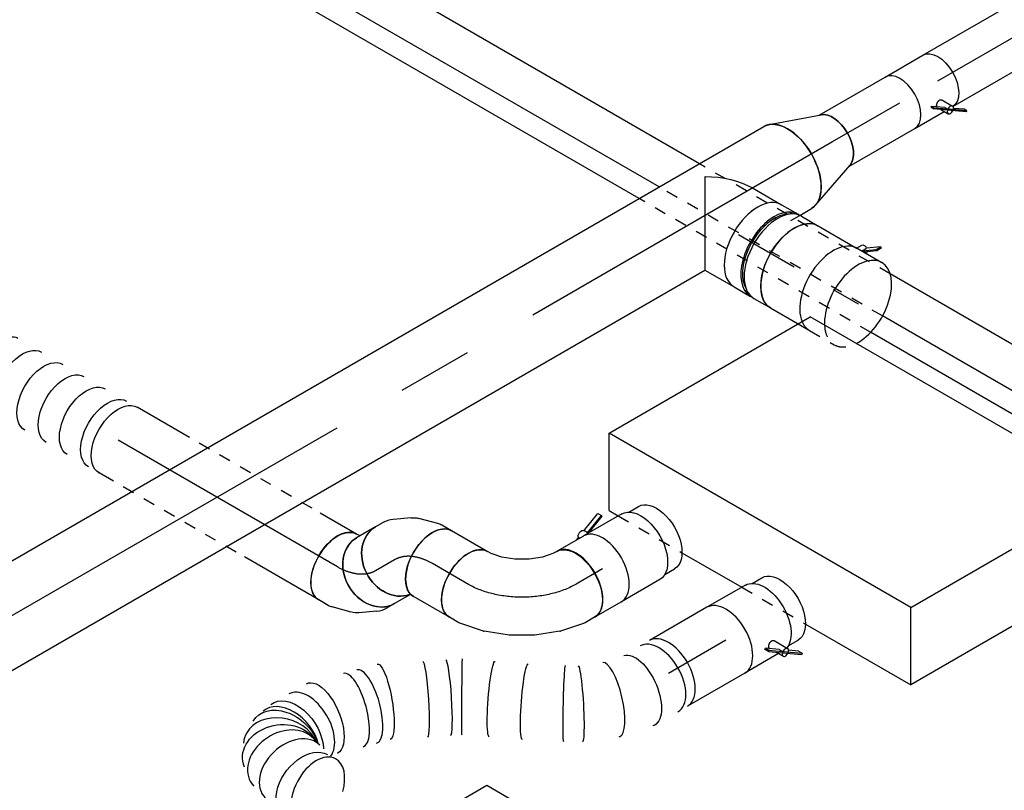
# Model space of a CAD drawing. Extents: x -238422 to 258194, y -34825 to 126331.
# Tile 103 of 239: x -17898 to -15822, y -21745 to -20121. Entities that reach past the tile are written whole.
import ezdxf
from ezdxf.enums import TextEntityAlignment as Align

# ---------------------------------------------------------------- set-up
doc = ezdxf.new("R2010")
doc.units = 0
doc.header["$LTSCALE"] = 50
doc.linetypes.add('CENTER2', pattern=[28.575, 19.05, -3.175, 3.175, -3.175])
doc.linetypes.add('STREEPJES', pattern=[0.1, 0.05, -0.05])
doc.layers.get('0').update_dxf_attribs({"linetype": 'CONTINUOUS'})
for name, color, linetype in [('EL6131--', 2, 'CONTINUOUS'), ('EM6131--', 1, 'CONTINUOUS'), ('WL570---_TOEVOER', 3, 'CONTINUOUS'), ('WL570---_TOEVOER_HL', 8, 'CONTINUOUS'), ('WL570---_TOEVOER_RST', 2, 'CONTINUOUS'), ('WL570---_TOEVOER_RST_HL', 1, 'CONTINUOUS'), ('WL5911--_D', 2, 'CONTINUOUS'), ('WM570---_TOEVOER_PR', 1, 'CONTINUOUS'), ('WM570---_TOEVOER_RST_PR', 1, 'CONTINUOUS')]:
    doc.layers.add(name, color=color, linetype=linetype)
doc.styles.add('BURO-018', font='ARIAL.TTF', dxfattribs={"height": 90})
doc.styles.add('BURO-025', font='ARIAL.TTF', dxfattribs={"height": 125})

# ---------------------------------------------------------------- blocks, each defined once
blk = doc.blocks.new('*U1407')
at = {"color": 0, "ltscale": 10}
for p, q in [((0, 62.5, 5946.5), (1401.4, 62.5, 5946.5)), ((0.7, -62.5, 5946.5), (1401.4, -62.5, 5946.5))]:
    blk.add_line(p, q, dxfattribs=at)
at = {"color": 0, "ltscale": 10, "extrusion": (-1.04582e-16, -3.71854e-18, -1)}
blk.add_ellipse((1401.4, 0, 5946.5), major_axis=(0, 62.5), ratio=0.57735, start_param=0, end_param=3.141593, dxfattribs=at)
at = {"layer": 'WL570---_TOEVOER_HL', "linetype": 'CENTER2'}
blk.add_line((0, 0, 5946.5), (1401.4, 0, 5946.5), dxfattribs=at)
at = {"layer": 'WM570---_TOEVOER_PR', "color": 1, "style": 'BURO-018'}
blk.add_attdef('POSNR', text='', height=90, dxfattribs=at).set_placement((0, 0), align=Align.MIDDLE)
blk = doc.blocks.new('*U1408')
at = {"color": 2, "ltscale": 10}
for p, q in [((-46.1, 62.5, 5913.9), (46.1, 62.5, 5913.9)), ((7.3, -39.8, 5913.9), (5.7, -41.1, 5913.9)), ((5.7, -41.1, 5913.9), (9.1, -47, 5913.9)), ((31, -56.5, 5913.9), (7.3, -39.8, 5913.9)), ((10.7, -45.7, 5913.9), (7.3, -39.8, 5913.9)), ((33.5, -39.2, 5913.9), (46.4, -61.6, 5913.9)), ((9.1, -47, 5913.9), (10.7, -45.7, 5913.9)), ((32.8, -63.6, 5913.9), (9.1, -47, 5913.9)), ((33.9, -62, 5913.9), (10.7, -45.7, 5913.9)), ((21.2, -55.5, 5913.9), (25.2, -62.5, 5913.9)), ((31, -56.5, 5913.9), (34.4, -62.3, 5913.9)), ((34.4, -62.3, 5913.9), (33.9, -62, 5913.9)), ((-46.1, -62.5, 5913.9), (25.2, -62.5, 5913.9)), ((25.2, -62.5, 5913.9), (30.1, -71, 5913.9)), ((32.8, -63.6, 5913.9), (34.4, -62.3, 5913.9)), ((65.9, -86.9, 5913.9), (32.8, -63.6, 5913.9)), ((67.5, -85.6, 5913.9), (34.4, -62.3, 5913.9)), ((64.1, -79.7, 5913.9), (45.7, -66.8, 5913.9)), ((67.5, -85.6, 5913.9), (64.1, -79.7, 5913.9)), ((65.9, -86.9, 5913.9), (67.5, -85.6, 5913.9))]:
    blk.add_line(p, q, dxfattribs=at)
for centre, major_axis, start_param, end_param in [((-46.1, 0, 5913.9), (0, 62.5), 3.141593, 6.283185), ((38.3, -66.3, 5913.9), (-8.15, -4.7), 3.141593, 6.283185), ((38.3, -66.3, 5913.9), (-8.15, -4.7), 0, 3.141593)]:
    blk.add_ellipse(centre, major_axis=major_axis, ratio=0.57735, start_param=start_param, end_param=end_param, dxfattribs=at)
at = {"color": 2, "ltscale": 10, "extrusion": (-6.4407e-18, 9.98667e-17, -1)}
blk.add_ellipse((46.1, 0, 5913.9), major_axis=(0, 62.5), ratio=0.57735, start_param=0, end_param=3.122724, dxfattribs=at)
at = {"color": 2, "ltscale": 10}
blk.add_spline([(16.9, -46.6, 5913.9), (17.1, -46, 5913.9), (17.3, -45.4, 5913.9), (17.6, -44.7, 5913.9), (17.9, -44, 5913.9), (18.4, -43.3, 5913.9), (18.9, -42.7, 5913.9), (19.5, -42, 5913.9), (20.1, -41.3, 5913.9), (20.8, -40.7, 5913.9), (21.5, -40.1, 5913.9), (22.3, -39.5, 5913.9), (23.1, -39, 5913.9), (23.9, -38.5, 5913.9), (24.7, -38.1, 5913.9), (25.6, -37.7, 5913.9), (26.4, -37.4, 5913.9), (27.2, -37.2, 5913.9), (28.1, -37.1, 5913.9), (28.9, -37, 5913.9), (29.6, -37.1, 5913.9), (30.4, -37.2, 5913.9), (31.1, -37.3, 5913.9), (31.7, -37.6, 5913.9), (32.2, -37.9, 5913.9), (32.7, -38.3, 5913.9), (33.2, -38.7, 5913.9), (33.5, -39.2, 5913.9)], degree=3, dxfattribs=at)
at = {"layer": 'WL570---_TOEVOER', "color": 1, "style": 'BURO-018'}
blk.add_attdef('I', text='', height=90, dxfattribs=at).set_placement((0, 0), align=Align.MIDDLE)
at = {"layer": 'WM570---_TOEVOER_PR', "color": 1, "style": 'BURO-018'}
blk.add_attdef('POSNR', text='', height=90, dxfattribs=at).set_placement((0, 0), align=Align.MIDDLE)
blk = doc.blocks.new('*U1409')
at = {"color": 0, "ltscale": 10}
for p, q in [((3.6, 62.5, 5765.4), (163.9, 62.5, 5765.4)), ((3.6, -62.5, 5765.4), (163.9, -62.5, 5765.4))]:
    blk.add_line(p, q, dxfattribs=at)
blk.add_ellipse((0, 0, 5765.4), major_axis=(0, 62.5), ratio=0.57735, start_param=3.340641, end_param=6.084137, dxfattribs=at)
at = {"layer": 'WL570---_TOEVOER_HL', "linetype": 'CENTER2'}
blk.add_line((0, 0, 5765.4), (163.9, 0, 5765.4), dxfattribs=at)
at = {"layer": 'WM570---_TOEVOER_PR', "color": 1, "style": 'BURO-018'}
blk.add_attdef('POSNR', text='', height=90, dxfattribs=at).set_placement((0, 0), align=Align.MIDDLE)
blk = doc.blocks.new('*U1410')
at = {"color": 0, "ltscale": 10}
for p, q in [((11.4, 98, 5688), (116.6, 61.3, 5688)), ((11.4, -98, 5688), (116.6, -61.3, 5688))]:
    blk.add_line(p, q, dxfattribs=at)
blk.add_ellipse((0, 0, 5688), major_axis=(0, 100), ratio=0.57735, start_param=3.141593, end_param=6.283185, dxfattribs=at)
at = {"color": 0, "ltscale": 10, "extrusion": (-1.04582e-16, -3.71854e-18, -1)}
blk.add_ellipse((109.5, 0, 5688), major_axis=(0, 62.5), ratio=0.57735, start_param=0.199049, end_param=2.942544, dxfattribs=at)
at = {"layer": 'WL570---_TOEVOER_HL', "linetype": 'CENTER2'}
blk.add_line((0, 0, 5688), (109.5, 0, 5688), dxfattribs=at)
for centre in [(0, 0, 5688), (109.5, 0, 5688)]:
    blk.add_circle(centre, 0.075, dxfattribs=at)
at = {"layer": 'WM570---_TOEVOER_PR', "color": 1, "style": 'BURO-018'}
blk.add_attdef('POSNR', text='', height=90, dxfattribs=at).set_placement((0, 0), align=Align.MIDDLE)
blk = doc.blocks.new('*U1411')
at = {"color": 0, "ltscale": 10}
for p, q in [((0, 100, 3228.4), (3478.3, 100, 3228.4)), ((0, -100, 3228.4), (3219.3, -100, 3228.4)), ((3450, -100, 3228.4), (3478.3, -100, 3228.4))]:
    blk.add_line(p, q, dxfattribs=at)
at = {"color": 8, "linetype": 'STREEPJES', "ltscale": 10}
blk.add_line((3428.4, -100, 3228.4), (3450, -100, 3228.4), dxfattribs=at)
at = {"color": 0, "ltscale": 10, "extrusion": (-1.04582e-16, -3.71854e-18, -1)}
blk.add_ellipse((3478.3, 0, 3228.4), major_axis=(0, 100), ratio=0.57735, start_param=0, end_param=3.141593, dxfattribs=at)
at = {"layer": 'WL570---_TOEVOER_HL', "linetype": 'CENTER2'}
blk.add_line((0, 0, 3228.4), (3478.3, 0, 3228.4), dxfattribs=at)
at = {"layer": 'WM570---_TOEVOER_PR', "color": 1, "style": 'BURO-018'}
blk.add_attdef('POSNR', text='', height=90, dxfattribs=at).set_placement((0, 0), align=Align.MIDDLE)
blk = doc.blocks.new('*U1610')
at = {"color": 2, "ltscale": 10}
for p, q in [((-530.7, -141.4, 4824), (-285.8, 282.8, 4824)), ((449.1, 282.8, 4824), (-285.8, 282.8, 4824)), ((204.1, -141.4, 4824), (449.1, 282.8, 4824)), ((449.1, 282.8, 4824), (516, 167, 4824)), ((521, 124.6, 4824), (285.8, -282.8, 4824)), ((204.1, -141.4, 4824), (-530.7, -141.4, 4824)), ((-449.1, -282.8, 4824), (-530.7, -141.4, 4824)), ((285.8, -282.8, 4824), (204.1, -141.4, 4824)), ((-449.1, -282.8, 4824), (-426.6, -282.8, 4824)), ((-271.4, -282.8, 4824), (-125.9, -282.8, 4824)), ((29.3, -282.8, 4824), (285.8, -282.8, 4824))]:
    blk.add_line(p, q, dxfattribs=at)
at = {"color": 8, "linetype": 'STREEPJES', "ltscale": 10}
for p, q in [((516, 167, 4824), (530.7, 141.4, 4824)), ((530.7, 141.4, 4824), (521, 124.6, 4824)), ((-426.6, -282.8, 4824), (-271.4, -282.8, 4824)), ((-125.9, -282.8, 4824), (29.3, -282.8, 4824))]:
    blk.add_line(p, q, dxfattribs=at)
at = {"layer": 'WL5911--_D', "color": 2, "style": 'BURO-025'}
blk.add_attdef('POSNR', text='', height=125, dxfattribs=at).set_placement((0, 0), align=Align.MIDDLE)
blk = doc.blocks.new('*U1611')
at = {"color": 0, "ltscale": 10}
for p, q in [((-225.4, 278.6, 3767.1), (-345.8, 70, 3767.1)), ((160.8, 278.6, 3767.1), (-225.4, 278.6, 3767.1)), ((-32.3, -55.9, 3767.1), (-225.4, 278.6, 3767.1)), ((354, -55.9, 3767.1), (160.8, 278.6, 3767.1)), ((-430.7, 95.5, 3767.1), (-428.7, 99, 3767.1)), ((-430.7, 95.5, 3767.1), (-187.8, -325.3, 3767.1)), ((-329, 99, 3767.1), (-428.7, 99, 3767.1)), ((-428.7, 99, 3767.1), (-185.8, -321.7, 3767.1)), ((-345.8, 70, 3767.1), (-152.7, -264.5, 3767.1)), ((-152.7, -264.5, 3767.1), (-32.3, -55.9, 3767.1)), ((354, -55.9, 3767.1), (-32.3, -55.9, 3767.1)), ((233.5, -264.5, 3767.1), (354, -55.9, 3767.1)), ((300.1, -321.7, 3767.1), (250.3, -235.5, 3767.1)), ((-152.7, -264.5, 3767.1), (233.5, -264.5, 3767.1)), ((-185.8, -321.7, 3767.1), (-187.8, -325.3, 3767.1)), ((-187.8, -325.3, 3767.1), (298, -325.3, 3767.1)), ((-185.8, -321.7, 3767.1), (300.1, -321.7, 3767.1)), ((298, -325.3, 3767.1), (300.1, -321.7, 3767.1))]:
    blk.add_line(p, q, dxfattribs=at)
at = {"color": 8, "linetype": 'STREEPJES', "ltscale": 10}
for q in [(-11.9, 172.6, 3767.1), (23.5, 182.1, 3767.1), (69.8, 172.6, 3767.1), (-26.8, 146.7, 3767.1), (114.6, 146.7, 3767.1), (-17.4, 111.4, 3767.1), (14, 76, 3767.1), (58.8, 50.1, 3767.1), (105.1, 40.7, 3767.1), (140.5, 50.1, 3767.1), (155.4, 76, 3767.1), (145.9, 111.4, 3767.1)]:
    blk.add_line((64.3, 111.4, 3767.1), q, dxfattribs=at)
at = {"color": 0, "ltscale": 10}
blk.add_ellipse((64.3, 111.4, 3767.1), major_axis=(86.6, -50), ratio=0.57735, dxfattribs=at)
at = {"layer": 'WL570---_TOEVOER_RST_HL', "linetype": 'CENTER2'}
blk.add_circle((0, 0, 3767.1), 0.075, dxfattribs=at)
at = {"layer": 'WL570---_TOEVOER_RST', "color": 1, "style": 'BURO-018'}
for tag in ['MC', 'Q']:
    blk.add_attdef(tag, text='', height=90, dxfattribs=at).set_placement((0, 0), align=Align.MIDDLE)
at = {"layer": 'WM570---_TOEVOER_RST_PR', "color": 1, "style": 'BURO-018'}
blk.add_attdef('POSNR', text='', height=90, dxfattribs=at).set_placement((0, 0), align=Align.MIDDLE)
blk = doc.blocks.new('*U1613')
at = {"color": 0, "ltscale": 10}
for p, q in [((-23.9, 100, 5487.9), (46.8, 100, 5487.9)), ((69.2, 95, 5487.9), (77.3, 95, 5487.9)), ((-122.5, 70.7, 5487.9), (-23.9, -100, 5487.9)), ((-23.9, -100, 5487.9), (46.8, -100, 5487.9)), ((69.2, -95, 5487.9), (77.3, -95, 5487.9))]:
    blk.add_line(p, q, dxfattribs=at)
at = {"color": 0, "ltscale": 10, "extrusion": (-8.97074e-17, -5.17926e-17, -1)}
blk.add_ellipse((-81.6, 0, 5487.9), major_axis=(-122.5, -70.7), ratio=0.57735, start_param=1.570796, end_param=2.356194, dxfattribs=at)
at = {"color": 0, "ltscale": 10}
for centre, major_axis, start_param, end_param in [((46.8, 0, 5487.9), (0, -100), 3.141593, 6.283185), ((87.2, 0, 5487.9), (0, -95), 3.434174, 5.990604)]:
    blk.add_ellipse(centre, major_axis=major_axis, ratio=0.57735, start_param=start_param, end_param=end_param, dxfattribs=at)
at = {"layer": 'WL570---_TOEVOER_HL', "linetype": 'CENTER2'}
blk.add_line((0, 0, 5487.9), (46.8, 0, 5487.9), dxfattribs=at)
at = {"layer": 'WM570---_TOEVOER_PR', "color": 1, "style": 'BURO-018'}
blk.add_attdef('POSNR', text='', height=90, dxfattribs=at).set_placement((0, 0), align=Align.MIDDLE)
blk = doc.blocks.new('*U1614')
at = {"color": 0, "ltscale": 10}
for p, q in [((-44.5, 100, 5423.3), (-4.1, 100, 5423.3)), ((4.1, 100, 5423.3), (44.5, 100, 5423.3)), ((-44.5, -100, 5423.3), (-4.1, -100, 5423.3)), ((4.1, -100, 5423.3), (44.5, -100, 5423.3))]:
    blk.add_line(p, q, dxfattribs=at)
for centre, major_axis, start_param, end_param in [((-44.5, 0, 5423.3), (0, -100), 3.141593, 6.283185), ((-4.1, 0, 5423.3), (0, -100), 3.141593, 6.353955), ((-4.1, 0, 5423.3), (0, -95), 3.434174, 5.990604), ((4.1, 0, 5423.3), (0, -100), 3.141593, 6.283185), ((44.5, 0, 5423.3), (0, -100), 3.141593, 6.283185), ((-4.1, 0, 5423.3), (0, -100), 3.070823, 3.138451)]:
    blk.add_ellipse(centre, major_axis=major_axis, ratio=0.57735, start_param=start_param, end_param=end_param, dxfattribs=at)
at = {"layer": 'WL570---_TOEVOER_HL', "linetype": 'CENTER2'}
blk.add_line((-44.5, 0, 5423.3), (44.5, 0, 5423.3), dxfattribs=at)
at = {"layer": 'WM570---_TOEVOER_PR', "color": 1, "style": 'BURO-018'}
blk.add_attdef('POSNR', text='', height=90, dxfattribs=at).set_placement((0, 0), align=Align.MIDDLE)
blk = doc.blocks.new('*U1615')
at = {"color": 2, "ltscale": 10}
for p, q in [((89.2, 127.7, 5358.3), (64.8, 110.5, 5358.3)), ((83.8, 118.2, 5358.3), (89.2, 127.7, 5358.3)), ((91.8, 125.6, 5358.3), (86.3, 116.2, 5358.3)), ((89.2, 127.7, 5358.3), (91.8, 125.6, 5358.3)), ((46.5, 100, 5358.3), (52.8, 110.9, 5358.3)), ((59.3, 101, 5358.3), (83.8, 118.2, 5358.3)), ((59.3, 101, 5358.3), (64.8, 110.5, 5358.3)), ((86.3, 116.2, 5358.3), (63.3, 100, 5358.3)), ((86.3, 116.2, 5358.3), (83.8, 118.2, 5358.3)), ((-47.5, 100, 5358.3), (46.5, 100, 5358.3)), ((46.5, 100, 5358.3), (47.5, 100, 5358.3)), ((58.8, 100.7, 5358.3), (59.3, 101, 5358.3)), ((60.6, 100, 5358.3), (59.3, 101, 5358.3)), ((68.9, 100, 5358.3), (69.6, 101.2, 5358.3)), ((-47.5, -100, 5358.3), (19.7, -100, 5358.3))]:
    blk.add_line(p, q, dxfattribs=at)
at = {"color": 8, "linetype": 'STREEPJES', "ltscale": 10}
blk.add_line((19.7, -100, 5358.3), (47.5, -100, 5358.3), dxfattribs=at)
at = {"color": 2, "ltscale": 10, "extrusion": (-2.03185e-17, -7.58296e-17, -1)}
for centre, major_axis, start_param, end_param in [((61.2, 106.1, 5358.3), (-8.4, 4.85), 0, 1.659918), ((61.2, 106.1, 5358.3), (-8.4, 4.85), 2.573491, 3.141593), ((-47.5, 0, 5358.3), (0, -100), 0, 3.141593)]:
    blk.add_ellipse(centre, major_axis=major_axis, ratio=0.57735, start_param=start_param, end_param=end_param, dxfattribs=at)
at = {"color": 2, "ltscale": 10}
blk.add_ellipse((47.5, 0, 5358.3), major_axis=(0, -100), ratio=0.57735, start_param=3.141593, end_param=5.873237, dxfattribs=at)
at = {"color": 8, "linetype": 'STREEPJES', "ltscale": 10}
blk.add_ellipse((47.5, 0, 5358.3), major_axis=(0, -100), ratio=0.57735, start_param=5.873237, end_param=6.283185, dxfattribs=at)
at = {"layer": 'WL570---_TOEVOER', "color": 1, "style": 'BURO-018'}
blk.add_attdef('I', text='', height=90, dxfattribs=at).set_placement((0, 0), align=Align.MIDDLE)
at = {"layer": 'WM570---_TOEVOER_PR', "color": 1, "style": 'BURO-018'}
blk.add_attdef('POSNR', text='', height=90, dxfattribs=at).set_placement((0, 0), align=Align.MIDDLE)
blk = doc.blocks.new('*U1616')
at = {"color": 0, "ltscale": 10}
blk.add_line((0, 100, 5324.7), (60.2, 100, 5324.7), dxfattribs=at)
at = {"color": 8, "linetype": 'STREEPJES', "ltscale": 10}
blk.add_line((0, -100, 5324.7), (60.2, -100, 5324.7), dxfattribs=at)
at = {"color": 0, "ltscale": 10}
for start_param, end_param in [(3.141593, 5.555035), (0.728151, 3.141593)]:
    blk.add_ellipse((60.2, 0, 5324.7), major_axis=(0, -100), ratio=0.57735, start_param=start_param, end_param=end_param, dxfattribs=at)
at = {"color": 8, "linetype": 'STREEPJES', "ltscale": 10}
for start_param, end_param in [(5.555035, 6.283185), (0, 0.728151)]:
    blk.add_ellipse((60.2, 0, 5324.7), major_axis=(0, -100), ratio=0.57735, start_param=start_param, end_param=end_param, dxfattribs=at)
at = {"layer": 'WL570---_TOEVOER_HL', "linetype": 'CENTER2'}
blk.add_line((0, 0, 5324.7), (60.2, 0, 5324.7), dxfattribs=at)
at = {"layer": 'WM570---_TOEVOER_PR', "color": 1, "style": 'BURO-018'}
blk.add_attdef('POSNR', text='', height=90, dxfattribs=at).set_placement((0, 0), align=Align.MIDDLE)
blk = doc.blocks.new('*U1617')
at = {"color": 2, "ltscale": 10}
for p, q in [((-61.2, 76, 4654.5), (-84.9, 76, 4654.5)), ((-46.7, 80, 4654.5), (46.7, 80, 4654.5)), ((-61.2, -76, 4654.5), (-84.9, -76, 4654.5)), ((-46.7, -80, 4654.5), (35.2, -80, 4654.5)), ((-7.6, -96.7, 4654.5), (35.2, -80.1, 4654.5)), ((36, -81.5, 4654.5), (-7.5, -98.4, 4654.5)), ((35.2, -80, 4654.5), (40.7, -89.6, 4654.5)), ((35.2, -80, 4654.5), (46.7, -80, 4654.5)), ((56.3, -80, 4654.5), (57.7, -82.3, 4654.5)), ((63.7, -80, 4654.5), (57.7, -82.3, 4654.5)), ((-7.5, -98.4, 4654.5), (-7.6, -96.7, 4654.5)), ((-3.1, -105.9, 4654.5), (-7.5, -98.4, 4654.5)), ((40.4, -89, 4654.5), (-3.1, -105.9, 4654.5))]:
    blk.add_line(p, q, dxfattribs=at)
at = {"color": 2, "ltscale": 10, "extrusion": (3.41963e-17, -5.17926e-17, -1)}
for centre, major_axis, start_param in [((-84.9, 0, 4654.5), (0, -76), 0), ((-46.7, 0, 4654.5), (0, -80), 0), ((49, -84.9, 4654.5), (8.26, 4.77), 0.401996)]:
    blk.add_ellipse(centre, major_axis=major_axis, ratio=0.57735, start_param=start_param, end_param=3.141593, dxfattribs=at)
at = {"color": 2, "ltscale": 10}
blk.add_ellipse((46.7, 0, 4654.5), major_axis=(0, -80), ratio=0.57735, start_param=3.141593, end_param=6.283185, dxfattribs=at)
at = {"layer": 'WL570---_TOEVOER', "color": 1, "style": 'BURO-018'}
blk.add_attdef('I', text='', height=90, dxfattribs=at).set_placement((0, 0), align=Align.MIDDLE)
at = {"layer": 'WM570---_TOEVOER_PR', "color": 1, "style": 'BURO-018'}
blk.add_attdef('POSNR', text='', height=90, dxfattribs=at).set_placement((0, 0), align=Align.MIDDLE)
blk = doc.blocks.new('*U1618')
at = {"color": 0, "ltscale": 10}
for p, q in [((0, 80, 4621.4), (64.2, 80, 4621.4)), ((64.7, 80, 4621.4), (64.2, 80, 4621.4)), ((0, -80, 4621.4), (64.2, -80, 4621.4)), ((64.2, -80, 4621.4), (64.7, -80, 4621.4))]:
    blk.add_line(p, q, dxfattribs=at)
blk.add_ellipse((64.2, 0, 4621.4), major_axis=(0, -80), ratio=0.57735, start_param=3.141593, end_param=6.283185, dxfattribs=at)
at = {"layer": 'WL570---_TOEVOER_HL', "linetype": 'CENTER2'}
blk.add_line((0, 0, 4621.4), (64.2, 0, 4621.4), dxfattribs=at)
at = {"layer": 'WM570---_TOEVOER_PR', "color": 1, "style": 'BURO-018'}
blk.add_attdef('POSNR', text='', height=90, dxfattribs=at).set_placement((0, 0), align=Align.MIDDLE)
blk = doc.blocks.new('*U1619')
at = {"color": 0, "ltscale": 10}
for p, q in [((-130.6, 80, 4482.9), (-107.4, 80, 4482.9)), ((-103.4, 79.6, 4482.9), (-53.8, 69.4, 4482.9)), ((-52.5, 69.1, 4482.9), (-53.8, 69.4, 4482.9)), ((-52.5, 69.1, 4482.9), (-2.8, 49.8, 4482.9)), ((-2.8, 49.8, 4482.9), (-2.6, 49.7, 4482.9)), ((-2.6, 49.7, 4482.9), (44.4, 22.6, 4482.9)), ((44.4, 22.6, 4482.9), (44.5, 22.5, 4482.9)), ((44.5, 22.5, 4482.9), (86.1, -10.9, 4482.9)), ((87, -11.8, 4482.9), (86.1, -10.9, 4482.9)), ((87, -11.8, 4482.9), (120.6, -49.7, 4482.9)), ((123, -53, 4482.9), (134.6, -73.1, 4482.9)), ((-130.6, -80, 4482.9), (-121.5, -80, 4482.9)), ((-121.5, -80, 4482.9), (-98.4, -84.7, 4482.9)), ((-98.4, -84.7, 4482.9), (-72, -95, 4482.9)), ((-72, -95, 4482.9), (-46.2, -109.9, 4482.9)), ((-46.2, -109.9, 4482.9), (-24.2, -127.6, 4482.9)), ((-24.2, -127.6, 4482.9), (-8.5, -145.3, 4482.9)), ((-8.5, -145.3, 4482.9), (-4, -153.1, 4482.9))]:
    blk.add_line(p, q, dxfattribs=at)
at = {"color": 0, "ltscale": 10, "extrusion": (-4.90704e-17, -3.57679e-17, -1)}
for centre, major_axis, ratio, start_param, end_param in [((-130.6, 0, 4482.9), (0, -80), 0.57735, 0, 3.141593), ((-113.4, 0, 4482.9), (8.1, 79.9), 0.497511, 6.232846, 6.333525), ((56.7, -98.2, 4482.9), (65.1, 47), 0.497511, 6.232846, 6.333525), ((65.3, -113.1, 4482.9), (69.3, 40), 0.57735, 0, 3.141593)]:
    blk.add_ellipse(centre, major_axis=major_axis, ratio=ratio, start_param=start_param, end_param=end_param, dxfattribs=at)
at = {"layer": 'WL570---_TOEVOER_HL', "linetype": 'CENTER2', "extrusion": (-4.90704e-17, -3.57679e-17, -1)}
blk.add_ellipse((-65.3, -113.1, 4482.9), major_axis=(-138.6, 80), ratio=0.57735, start_param=0.785398, end_param=2.356194, dxfattribs=at)
at = {"layer": 'WM570---_TOEVOER_PR', "color": 1, "style": 'BURO-018'}
blk.add_attdef('POSNR', text='', height=90, dxfattribs=at).set_placement((0, 0), align=Align.MIDDLE)
blk = doc.blocks.new('*U1620')
at = {"color": 0, "ltscale": 10}
for p, q in [((0, 80, 4575.3), (87.5, 80, 4575.3)), ((0, -80, 4575.3), (87.5, -80, 4575.3))]:
    blk.add_line(p, q, dxfattribs=at)
blk.add_ellipse((0, 0, 4575.3), major_axis=(0, 80), ratio=0.57735, start_param=3.141593, end_param=6.283185, dxfattribs=at)
at = {"color": 0, "ltscale": 10, "extrusion": (7.43708e-18, -5.9805e-17, -1)}
blk.add_ellipse((87.5, 0, 4575.3), major_axis=(0, 80), ratio=0.57735, start_param=0, end_param=3.141593, dxfattribs=at)
at = {"layer": 'WL570---_TOEVOER_HL', "linetype": 'CENTER2'}
blk.add_line((0, 0, 4575.3), (87.5, 0, 4575.3), dxfattribs=at)
at = {"layer": 'WM570---_TOEVOER_PR', "color": 1, "style": 'BURO-018'}
blk.add_attdef('POSNR', text='', height=90, dxfattribs=at).set_placement((0, 0), align=Align.MIDDLE)
blk = doc.blocks.new('*U1621')
at = {"color": 0, "ltscale": 10}
for p, q in [((-54.1, 80, 4675.5), (-47.5, 80, 4675.5)), ((-47.5, 80, 4675.5), (-44.9, 80.7, 4675.5)), ((79.3, -22.7, 4675.5), (88.4, -6.9, 4675.5)), ((32.9, -61.2, 4675.5), (64, -39.3, 4675.5)), ((-54.1, -80, 4675.5), (-30.8, -80, 4675.5)), ((-22.1, -78.8, 4675.5), (18.4, -68, 4675.5))]:
    blk.add_line(p, q, dxfattribs=at)
at = {"color": 0, "ltscale": 10, "extrusion": (1.03585e-16, -6.83926e-17, -1)}
for centre, major_axis, ratio, start_param, end_param in [((19.1, 33.1, 4675.5), (-69.3, 40), 0.816497, 0.140807, 3.141593), ((-8.1, 7.7, 4675.5), (34.1, -73), 0.750739, 6.150885, 6.415485)]:
    blk.add_ellipse(centre, major_axis=major_axis, ratio=ratio, start_param=start_param, end_param=end_param, dxfattribs=at)
at = {"color": 0, "ltscale": 10}
for centre, major_axis, ratio, start_param, end_param in [((-54.1, 0, 4675.5), (0, 80), 0.57735, 3.141593, 6.283185), ((13.1, 22.6, 4675.5), (-59.5, 54.4), 0.803023, 2.966153, 3.317032), ((-36.9, 0, 4675.5), (10.5, -79.7), 0.646887, 6.198226, 6.368145)]:
    blk.add_ellipse(centre, major_axis=major_axis, ratio=ratio, start_param=start_param, end_param=end_param, dxfattribs=at)
at = {"layer": 'WL570---_TOEVOER_HL', "linetype": 'CENTER2'}
blk.add_ellipse((-119.5, 113.2, 4675.5), major_axis=(138.6, -80), ratio=0.57735, start_param=5.497787, end_param=6.283185, dxfattribs=at)
at = {"layer": 'WM570---_TOEVOER_PR', "color": 1, "style": 'BURO-018'}
blk.add_attdef('POSNR', text='', height=90, dxfattribs=at).set_placement((0, 0), align=Align.MIDDLE)
blk = doc.blocks.new('*U1622')
at = {"color": 0, "ltscale": 10}
for p, q in [((8.4, 80, 4729.6), (45.9, 80, 4729.6)), ((0, -80, 4729.6), (45.9, -80, 4729.6))]:
    blk.add_line(p, q, dxfattribs=at)
blk.add_ellipse((0, 0, 4729.6), major_axis=(0, 80), ratio=0.816497, start_param=3.141593, end_param=6.142378, dxfattribs=at)
at = {"color": 0, "ltscale": 10, "extrusion": (9.61481e-17, -6.87864e-17, -1)}
blk.add_ellipse((45.9, 0, 4729.6), major_axis=(0, 80), ratio=0.816497, start_param=0, end_param=3.141593, dxfattribs=at)
at = {"layer": 'WL570---_TOEVOER_HL', "linetype": 'CENTER2'}
blk.add_line((0, 0, 4729.6), (45.9, 0, 4729.6), dxfattribs=at)
at = {"layer": 'WM570---_TOEVOER_PR', "color": 1, "style": 'BURO-018'}
blk.add_attdef('POSNR', text='', height=90, dxfattribs=at).set_placement((0, 0), align=Align.MIDDLE)
blk = doc.blocks.new('*U1623')
at = {"color": 2, "ltscale": 10}
for p, q in [((-78.8, 104.3, 4441.8), (-76.8, 105.9, 4441.8)), ((-45.3, 80.7, 4441.8), (-78.8, 104.3, 4441.8)), ((-74.4, 96.7, 4441.8), (-78.8, 104.3, 4441.8)), ((-43.2, 82.3, 4441.8), (-76.8, 105.9, 4441.8)), ((-74.4, 96.7, 4441.8), (-57, 84.5, 4441.8)), ((-35.2, 80, 4441.8), (-40.7, 89.6, 4441.8)), ((-61.2, 76, 4441.8), (-84.9, 76, 4441.8)), ((-40.8, 51.6, 4441.8), (-57.3, 80.1, 4441.8)), ((-43.2, 82.3, 4441.8), (-45.3, 80.7, 4441.8)), ((-40.9, 73.2, 4441.8), (-45.3, 80.7, 4441.8)), ((-44.8, 80.3, 4441.8), (-45.3, 80.7, 4441.8)), ((-21.2, 63.8, 4441.8), (-44.8, 80.3, 4441.8)), ((-19.2, 65.4, 4441.8), (-43.2, 82.3, 4441.8)), ((-40.9, 73.2, 4441.8), (-16.9, 56.3, 4441.8)), ((-31.9, 74.4, 4441.8), (-35.2, 80, 4441.8)), ((-35.2, 80, 4441.8), (46.7, 80, 4441.8)), ((-21.2, 63.8, 4441.8), (-19.2, 65.4, 4441.8)), ((-16.9, 56.3, 4441.8), (-21.2, 63.8, 4441.8)), ((-19.2, 65.4, 4441.8), (-14.8, 57.9, 4441.8)), ((-24, 60.7, 4441.8), (-24.6, 61.7, 4441.8)), ((-14.8, 57.9, 4441.8), (-16.9, 56.3, 4441.8)), ((-61.2, -76, 4441.8), (-84.9, -76, 4441.8)), ((-46.7, -80, 4441.8), (46.7, -80, 4441.8))]:
    blk.add_line(p, q, dxfattribs=at)
for centre, major_axis, start_param, end_param in [((-49, 84.9, 4441.8), (8.26, 4.77), 0, 3.141593), ((-49, 84.9, 4441.8), (8.26, 4.77), 3.141593, 6.283185), ((46.7, 0, 4441.8), (0, -80), 3.141593, 6.283185)]:
    blk.add_ellipse(centre, major_axis=major_axis, ratio=0.57735, start_param=start_param, end_param=end_param, dxfattribs=at)
at = {"color": 2, "ltscale": 10, "extrusion": (-2.13149e-17, -1.47941e-16, -1)}
for centre, major_axis, end_param in [((-84.9, 0, 4441.8), (0, -76), 3.141593), ((-46.7, 0, 4441.8), (0, -80), 2.934912)]:
    blk.add_ellipse(centre, major_axis=major_axis, ratio=0.57735, start_param=0, end_param=end_param, dxfattribs=at)
at = {"color": 2, "ltscale": 10}
blk.add_spline([(-24.1, 60.7, 4441.8), (-23.9, 60.2, 4441.8), (-23.9, 59.6, 4441.8), (-23.9, 59, 4441.8), (-24.1, 58.4, 4441.8), (-24.3, 57.7, 4441.8), (-24.6, 57.1, 4441.8), (-25, 56.4, 4441.8), (-25.4, 55.7, 4441.8), (-25.9, 55, 4441.8), (-26.5, 54.3, 4441.8), (-27.2, 53.7, 4441.8), (-27.9, 53, 4441.8), (-28.6, 52.4, 4441.8), (-29.4, 51.9, 4441.8), (-30.2, 51.3, 4441.8), (-31, 50.9, 4441.8), (-31.9, 50.5, 4441.8), (-32.8, 50.1, 4441.8), (-33.6, 49.8, 4441.8), (-34.5, 49.6, 4441.8), (-35.3, 49.5, 4441.8), (-36.1, 49.4, 4441.8), (-36.9, 49.4, 4441.8), (-37.6, 49.5, 4441.8), (-38.3, 49.7, 4441.8), (-39, 50, 4441.8), (-39.5, 50.3, 4441.8), (-40, 50.7, 4441.8), (-40.5, 51.1, 4441.8), (-40.8, 51.6, 4441.8)], degree=3, dxfattribs=at)
at = {"layer": 'WL570---_TOEVOER', "color": 1, "style": 'BURO-018'}
blk.add_attdef('I', text='', height=90, dxfattribs=at).set_placement((0, 0), align=Align.MIDDLE)
at = {"layer": 'WM570---_TOEVOER_PR', "color": 1, "style": 'BURO-018'}
blk.add_attdef('POSNR', text='', height=90, dxfattribs=at).set_placement((0, 0), align=Align.MIDDLE)
blk = doc.blocks.new('*U1625')
at = {"color": 0, "ltscale": 10}
for p, q in [((0, 80, 4408.8), (140, 80, 4408.8)), ((0, -80, 4408.8), (140, -80, 4408.8))]:
    blk.add_line(p, q, dxfattribs=at)
blk.add_ellipse((140, 0, 4408.8), major_axis=(0, -80), ratio=0.57735, start_param=3.141593, end_param=6.283185, dxfattribs=at)
at = {"layer": 'WL570---_TOEVOER_HL', "linetype": 'CENTER2'}
blk.add_line((0, 0, 4408.8), (140, 0, 4408.8), dxfattribs=at)
at = {"layer": 'WM570---_TOEVOER_PR', "color": 1, "style": 'BURO-018'}
blk.add_attdef('POSNR', text='', height=90, dxfattribs=at).set_placement((0, 0), align=Align.MIDDLE)
blk = doc.blocks.new('*U1626')
at = {"color": 0, "ltscale": 10}
blk.add_line((156.9, 63.8, 4309.8), (155.7, 64.1, 4309.8), dxfattribs=at)
at = {"color": 0, "ltscale": 10, "extrusion": (3.41963e-17, -1.97432e-17, -1)}
for centre, major_axis, ratio, start_param, end_param in [((73.1, 0, 4309.8), (8.5, 79.9), 0.493276, 3.193775, 6.335367), ((193.1, -37.3, 4309.8), (36.1, 71.7), 0.079972, 3.148024, 6.289617), ((803.8, 23.3, 4309.8), (-80.2, -2.5), 0.168932, 2.176412, 3.154059), ((221.4, -54.6, 4309.8), (41.6, 68.3), 0.032422, 0, 3.141593), ((291.1, -99.1, 4309.8), (45.2, 66), 0.10701, 0, 3.141593), ((792.7, -66.1, 4309.8), (75.9, -26.2), 0.621628, 4.984436, 6.356067), ((349, -138.7, 4309.8), (45.2, 66), 0.10701, 0, 3.141593), ((779.8, -175.4, 4309.8), (-74.2, -31.3), 0.663395, 3.036911, 6.178504), ((550, -248.2, 4309.8), (-28.3, -75.3), 0.222407, 6.260852, 9.402445), ((680.4, -282.7, 4309.8), (-10.4, -79.9), 0.470013, 6.222015, 9.363608), ((748.6, -282.7, 4309.8), (7.3, -79.9), 0.629167, 6.225809, 8.701789), ((773.9, -278.1, 4309.8), (27.9, -75.6), 0.729307, 6.157106, 8.580711), ((794.9, -258.9, 4309.8), (-75.3, 29.1), 0.805475, 2.953556, 5.958638)]:
    blk.add_ellipse(centre, major_axis=major_axis, ratio=ratio, start_param=start_param, end_param=end_param, dxfattribs=at)
at = {"color": 0, "ltscale": 10}
for centre, major_axis, ratio, start_param, end_param in [((0, 0, 4309.8), (0, -80), 0.57735, 3.141593, 6.283185), ((23, 0, 4309.8), (0, -80), 0.57735, 3.141593, 6.283185), ((132.7, -12.8, 4309.8), (-23.6, -76.7), 0.298162, 3.167753, 6.257025), ((801.8, -24.5, 4309.8), (79.6, -10.3), 0.413913, 0.035836, 1.104674), ((801.8, -24.5, 4309.8), (79.6, -10.3), 0.413913, 6.24735, 6.319021), ((777.2, -98.1, 4309.8), (65.1, -47.4), 0.772594, 0.20433, 1.613136), ((402, -174.9, 4309.8), (-40.5, -69.2), 0.008371, 0.000589, 3.142181), ((428, -187.8, 4309.8), (-35.5, -71.7), 0.090431, 3.141593, 6.283185), ((765.8, -152.9, 4309.8), (67.9, 42.3), 0.606132, 3.141593, 6.283185), ((471.3, -209.2, 4309.8), (-35.5, -71.7), 0.090431, 3.141593, 6.283185), ((765.8, -152.9, 4309.8), (67.9, 42.3), 0.606132, 1.902287, 3.141593), ((585.9, -257.7, 4309.8), (-20.5, -77.3), 0.346707, 3.141593, 6.283185), ((614.1, -265.2, 4309.8), (-20.5, -77.3), 0.346707, 3.141593, 6.283185), ((714.7, -282.7, 4309.8), (0, -80), 0.57735, 3.37715, 6.283185), ((790.1, -217.1, 4309.8), (77.7, 19.2), 0.713817, 3.141593, 6.283185), ((765.1, -279.7, 4309.8), (14.5, -78.7), 0.675936, 4.081666, 6.283185), ((787, -270.4, 4309.8), (-54.9, 59.2), 0.796278, 0.607015, 2.963628), ((796.9, -244.5, 4309.8), (80.5, 4.3), 0.757175, 3.285667, 6.139111), ((796.9, -244.5, 4309.8), (80.5, 4.3), 0.757175, 6.139111, 6.42726), ((787, -270.4, 4309.8), (-54.9, 59.2), 0.796278, 2.963628, 3.319557)]:
    blk.add_ellipse(centre, major_axis=major_axis, ratio=ratio, start_param=start_param, end_param=end_param, dxfattribs=at)
at = {"color": 8, "linetype": 'STREEPJES', "ltscale": 10, "extrusion": (3.41963e-17, -1.97432e-17, -1)}
for centre, major_axis, ratio, start_param, end_param in [((803.8, 23.3, 4309.8), (-80.2, -2.5), 0.168932, 0.012467, 1.811904), ((792.7, -66.1, 4309.8), (75.9, -26.2), 0.621628, 3.214474, 4.472025)]:
    blk.add_ellipse(centre, major_axis=major_axis, ratio=ratio, start_param=start_param, end_param=end_param, dxfattribs=at)
at = {"color": 8, "linetype": 'STREEPJES', "ltscale": 10}
for centre, major_axis, ratio, start_param, end_param in [((801.8, -24.5, 4309.8), (79.6, -10.3), 0.413913, 1.503028, 3.105757), ((777.2, -98.1, 4309.8), (65.1, -47.4), 0.772594, 2.236291, 2.901484)]:
    blk.add_ellipse(centre, major_axis=major_axis, ratio=ratio, start_param=start_param, end_param=end_param, dxfattribs=at)
at = {"layer": 'WM570---_TOEVOER_PR', "color": 1, "style": 'BURO-018'}
blk.add_attdef('POSNR', text='', height=90, dxfattribs=at).set_placement((0, 0), align=Align.MIDDLE)
blk = doc.blocks.new('*U1627')
at = {"color": 0, "ltscale": 10}
for p, q in [((-38.3, 80, 4848.7), (-20, 80, 4848.7)), ((2.1, 75.1, 4848.7), (36.6, 59.1, 4848.7)), ((49.7, 50, 4848.7), (79.3, 20.3, 4848.7)), ((84.7, 13.3, 4848.7), (96.3, -6.9, 4848.7)), ((-46.7, -80, 4848.7), (-45.6, -81.1, 4848.7)), ((-45.6, -81.1, 4848.7), (-42.2, -86.9, 4848.7))]:
    blk.add_line(p, q, dxfattribs=at)
for centre, major_axis, ratio, start_param, end_param in [((-38.3, 0, 4848.7), (0, 80), 0.816497, 3.141593, 6.283185), ((-26.1, 0, 4848.7), (-17.4, -78.8), 0.803023, 2.966153, 3.317032), ((18.5, -32, 4848.7), (63.8, 48.9), 0.646887, 6.198226, 6.368145)]:
    blk.add_ellipse(centre, major_axis=major_axis, ratio=ratio, start_param=start_param, end_param=end_param, dxfattribs=at)
at = {"color": 0, "ltscale": 10, "extrusion": (8.97074e-17, 4.43555e-17, -1)}
for centre, major_axis, ratio, start_param, end_param in [((-2.6, -10.9, 4848.7), (46.1, 66), 0.750739, 6.150885, 6.415485), ((27.1, -46.9, 4848.7), (69.3, 40), 0.57735, 0, 3.141593)]:
    blk.add_ellipse(centre, major_axis=major_axis, ratio=ratio, start_param=start_param, end_param=end_param, dxfattribs=at)
at = {"layer": 'WL570---_TOEVOER_HL', "linetype": 'CENTER2', "extrusion": (8.97074e-17, 4.43555e-17, -1)}
blk.add_ellipse((-38.3, -160.1, 4848.7), major_axis=(0, -160.1), ratio=0.57735, start_param=3.141593, end_param=3.926991, dxfattribs=at)
at = {"layer": 'WM570---_TOEVOER_PR', "color": 1, "style": 'BURO-018'}
blk.add_attdef('POSNR', text='', height=90, dxfattribs=at).set_placement((0, 0), align=Align.MIDDLE)
blk = doc.blocks.new('*U1629')
at = {"color": 0, "ltscale": 10}
for p, q in [((0, 80, 4886.9), (181, 80, 4886.9)), ((499.6, 80, 4886.9), (534.7, 80, 4886.9)), ((0, -80, 4886.9), (88.6, -80, 4886.9)), ((407.2, -80, 4886.9), (534.7, -80, 4886.9))]:
    blk.add_line(p, q, dxfattribs=at)
at = {"color": 8, "linetype": 'STREEPJES', "ltscale": 10}
for p, q in [((201, 80, 4886.9), (479.6, 80, 4886.9)), ((108.6, -80, 4886.9), (387.2, -80, 4886.9))]:
    blk.add_line(p, q, dxfattribs=at)
at = {"color": 0, "ltscale": 10}
blk.add_ellipse((0, 0, 4886.9), major_axis=(0, 80), ratio=0.57735, start_param=3.141593, end_param=6.283185, dxfattribs=at)
at = {"color": 0, "ltscale": 10, "extrusion": (7.43708e-18, -5.9805e-17, -1)}
blk.add_ellipse((534.7, 0, 4886.9), major_axis=(0, 80), ratio=0.57735, start_param=0, end_param=3.141593, dxfattribs=at)
at = {"layer": 'WL570---_TOEVOER_HL', "linetype": 'CENTER2'}
blk.add_line((0, 0, 4886.9), (534.7, 0, 4886.9), dxfattribs=at)
at = {"layer": 'WM570---_TOEVOER_PR', "color": 1, "style": 'BURO-018'}
blk.add_attdef('POSNR', text='', height=90, dxfattribs=at).set_placement((0, 0), align=Align.MIDDLE)
blk = doc.blocks.new('*U1630')
at = {"color": 0, "ltscale": 10}
for p, q in [((498.3, -0.7, 5265), (498.4, -0.7, 5265)), ((432.9, -38.5, 5265), (433, -38.4, 5265))]:
    blk.add_line(p, q, dxfattribs=at)
at = {"color": 0, "ltscale": 10, "extrusion": (7.43708e-18, -5.9805e-17, -1)}
for centre, major_axis, ratio, start_param, end_param in [((593.8, 198.8, 5265), (57.9, -57.3), 0.685945, 6.105086, 9.246679), ((501.2, 104.2, 5265), (55.4, -58.1), 0.313149, 6.256783, 9.398376), ((340.7, 11.6, 5265), (-22.6, 77), 0.313149, 0.026402, 3.167995), ((0, 0, 5265), (0, 80), 0.57735, 0, 3.141593), ((25.8, 0, 5265), (0, 80), 0.57735, 0, 3.141593), ((77.5, 0, 5265), (0, 80), 0.57735, 0, 3.141593), ((129.2, 0, 5265), (0, 80), 0.57735, 0, 3.141593), ((180.9, 0, 5265), (0, 80), 0.57735, 0, 3.141593), ((232.6, 0, 5265), (0, 80), 0.57735, 0, 3.141593)]:
    blk.add_ellipse(centre, major_axis=major_axis, ratio=ratio, start_param=start_param, end_param=end_param, dxfattribs=at)
at = {"color": 0, "ltscale": 10}
for centre, major_axis, ratio, start_param, end_param in [((616.5, 238.1, 5265), (69.3, -40), 0.57735, 3.859219, 6.283185), ((618.8, 242.1, 5265), (69.3, -40), 0.57735, 3.930741, 6.116426), ((539.4, 147.4, 5265), (65.1, -47), 0.497511, 3.191932, 6.232846), ((453, 65.5, 5265), (-45.3, 66.2), 0.106869, 0.008217, 3.133375), ((398.3, 33.9, 5265), (34.7, -72.4), 0.106869, 0.008217, 3.133375), ((539.4, 147.4, 5265), (65.1, -47), 0.497511, 6.232846, 6.333525), ((284.2, 0, 5265), (8.1, -79.9), 0.497511, 0.050339, 3.091253), ((284.2, 0, 5265), (8.1, -79.9), 0.497511, 6.232846, 6.333525)]:
    blk.add_ellipse(centre, major_axis=major_axis, ratio=ratio, start_param=start_param, end_param=end_param, dxfattribs=at)
at = {"layer": 'WM570---_TOEVOER_PR', "color": 1, "style": 'BURO-018'}
blk.add_attdef('POSNR', text='', height=90, dxfattribs=at).set_placement((0, 0), align=Align.MIDDLE)
blk = doc.blocks.new('*U2063')
at = {"color": 0, "ltscale": 10}
for p, q in [((12.2, 63.6, 4341.3), (1920.2, 63.6, 4341.3)), ((2484, 63.6, 4341.3), (3949.2, 63.6, 4341.3)), ((36.7, 21.2, 4341.3), (1915.6, 21.2, 4341.3)), ((2459.5, 21.2, 4341.3), (3924.7, 21.2, 4341.3)), ((-12.2, -63.6, 4341.3), (1946.3, -63.6, 4341.3)), ((2410.5, -63.6, 4341.3), (3875.7, -63.6, 4341.3))]:
    blk.add_line(p, q, dxfattribs=at)
at = {"color": 0, "linetype": 'STREEPJES', "ltscale": 10}
for p, q in [((1920.2, 63.6, 4341.3), (2484, 63.6, 4341.3)), ((1915.6, 21.2, 4341.3), (2459.5, 21.2, 4341.3)), ((1946.3, -63.6, 4341.3), (2410.5, -63.6, 4341.3))]:
    blk.add_line(p, q, dxfattribs=at)
at = {"layer": 'EM6131--', "color": 1, "style": 'BURO-018'}
blk.add_attdef('POSNR', text='', height=90, dxfattribs=at).set_placement((0, 0), align=Align.MIDDLE)

msp = doc.modelspace()

# ---------------------------------------------------------------- block references
at = {"layer": 'EL6131--', "rotation": 150.0000000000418}
msp.add_blockref('*U2063', (-14409.32449, -21684.75238, -4341.3077), dxfattribs=at)
at = {"layer": 'WL570---_TOEVOER'}
for name, p, rotation in [('*U1407', (-15962.46904, -20249.67478, -5946.46146), 29.99999999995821), ('*U1408', (-16002.38522, -20272.72039, -5913.87004), 29.99999999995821), ('*U1409', (-16184.24299, -20377.71602, -5765.3838), 29.99999999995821), ('*U1410', (-16279.06601, -20432.46212, -5687.96112), 29.99999999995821), ('*U1411', (-19291.40213, -22171.63519, -3228.39898), 29.99999999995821), ('*U1613', (-16382.68534, -20573.93643, -5487.88624), 330.0000000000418), ('*U1614', (-16303.6308, -20619.57859, -5423.33848), 330.0000000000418), ('*U1615', (-16223.93987, -20665.58817, -5358.2711), 330.0000000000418), ('*U1630', (-17691.01685, -21007.1155, -5264.98995), 150.0000000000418), ('*U1616', (-16182.78625, -20689.34822, -5324.66932), 330.0000000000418), ('*U1629', (-17227.99487, -21274.44137, -4886.93409), 150.0000000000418), ('*U1617', (-16629.15251, -21255.1038, -4654.47391), 209.9999999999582), ('*U1621', (-17075.04767, -21240.27098, -4675.45068), 150.0000000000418), ('*U1619', (-16839.25449, -21376.40624, -4482.92636), 209.9999999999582), ('*U1626', (-16530.42179, -21498.80566, -4309.82745), 209.9999999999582), ('*U1620', (-16952.39158, -21311.08651, -4575.30241), 150.0000000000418), ('*U1627', (-17181.11369, -21301.50823, -4848.65577), 209.9999999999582), ('*U1622', (-17108.19767, -21259.41015, -4729.58441), 209.9999999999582), ('*U1618', (-16669.63438, -21278.47602, -4621.42061), 209.9999999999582), ('*U1623', (-16368.73569, -21405.45614, -4441.84359), 209.9999999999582), ('*U1625', (-16409.21755, -21428.82836, -4408.79029), 209.9999999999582)]:
    msp.add_blockref(name, p, dxfattribs=dict(at, rotation=rotation))
at = {"layer": 'WL570---_TOEVOER_RST'}
ref = msp.add_blockref('*U1611', (-16913.4268, -22057.11693, -3767.07332), dxfattribs=dict(at, rotation=29.99999999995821))
ref.add_attrib('Q', '180', dxfattribs={"color": 1, "height": 90, "style": 'BURO-018'}).set_placement((-16470.63289, -22684.27005), align=Align.MIDDLE)
ref.add_attrib('MC', 'J', dxfattribs={"color": 1, "height": 90, "style": 'BURO-018'}).set_placement((-16148.8993, -22127.01114), align=Align.MIDDLE)
at = {"layer": 'WL5911--_D', "rotation": 330.0000000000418}
msp.add_blockref('*U1610', (-16125.43192, -21135.24797, -4823.97565), dxfattribs=at)

doc.saveas('drawing.dxf')
